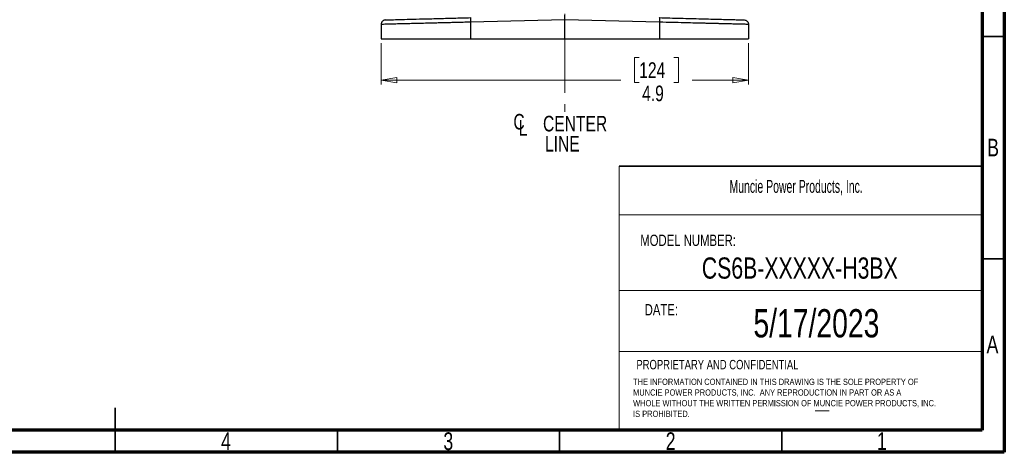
# Model space of a CAD drawing. Header units: inches. Extents: x 0.6 to 16.3, y 0.2 to 11.5.
# Tile 10 of 17: x 7.6 to 16.3, y 0.2 to 4. Entities that reach past the tile are written whole.
import ezdxf

# ---------------------------------------------------------------- set-up
doc = ezdxf.new("R2010")
doc.units = ezdxf.units.IN
doc.header["$MEASUREMENT"] = 0
doc.linetypes.add('CENTERX2', pattern=[0.8, 0.5, -0.1, 0.1, -0.1])
doc.styles.add('SLDTEXTSTYLE0', font='TXT', dxfattribs={"width": 0.75})
doc.styles.add('SLDTEXTSTYLE1', font='TXT', dxfattribs={"width": 0.605})
doc.dimstyles.new('SLDDIMSTYLE3', dxfattribs={"dimtxt": 0.137795, "dimasz": 0.14, "dimexe": 0, "dimexo": 0.0625, "dimgap": 0.034449, "dimtad": 0, "dimdec": 1, "dimlfac": 1.5, "dimrnd": 1e-09, "dimzin": 12, "dimdsep": 46, "dimtxsty": 'SLDTEXTSTYLE0', "dimblk1": 'CLOSED', "dimblk2": 'CLOSED', "dimsah": 1, "dimcen": 0.09, "dimadec": 0, "dimazin": 3, "dimtfac": 1, "dimtdec": 1, "dimtofl": 0, "dimtmove": 0, "dimatfit": 3, "dimldrblk": 'CLOSED', "dimfxl": 0, "dimfrac": 2, "dimtolj": 1, "dimtzin": 12, "dimarcsym": 0})

# ---------------------------------------------------------------- blocks, each defined once
blk = doc.blocks.new('SW_NOTE_0')
at = {"color": 0, "linetype": 'Continuous', "lineweight": 0, "char_height": 0.055, "attachment_point": 1, "style": 'SLDTEXTSTYLE0'}
for s, insert in [('THE INFORMATION CONTAINED IN THIS DRAWING IS THE SOLE PROPERTY OF', (0, 0.0709)), ('MUNCIE POWER PRODUCTS, INC.  ANY REPRODUCTION IN PART OR AS A', (0, -0.0235)), ('WHOLE WITHOUT THE WRITTEN PERMISSION OF MUNCIE POWER PRODUCTS, INC.', (0, -0.1178)), ('IS PROHIBITED.', (0, -0.2122))]:
    blk.add_mtext(s, dxfattribs=dict(at, insert=insert))
blk = doc.blocks.new('_Closed')
at = {"color": 0, "linetype": 'ByBlock', "lineweight": -2}
for p, q in [((-1, 0.166667), (0, 0)), ((-1, 0.166667), (-1, -0.166667)), ((0, 0), (-1, -0.166667)), ((0, 0), (-1, 0))]:
    blk.add_line(p, q, dxfattribs=at)
blk = doc.blocks.new('_D_11')
at = {"color": 7, "linetype": 'Continuous', "lineweight": 0}
for p, q in [((10.8212, 3.8162), (10.8212, 3.4515)), ((14.0745, 3.8162), (14.0745, 3.4515)), ((13.1061, 3.6893), (13.0641, 3.6893)), ((13.0641, 3.6893), (13.0641, 3.4706)), ((13.4116, 3.6893), (13.4536, 3.6893)), ((13.4536, 3.6893), (13.4536, 3.4706)), ((10.8212, 3.4909), (12.9433, 3.4909)), ((14.0745, 3.4909), (13.5744, 3.4909)), ((13.0641, 3.4706), (13.1061, 3.4706)), ((13.4536, 3.4706), (13.4116, 3.4706))]:
    blk.add_line(p, q, dxfattribs=at)
at = {"color": 7, "linetype": 'Continuous', "lineweight": 18, "xscale": 0.14, "yscale": 0.14, "rotation": 180.0000000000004}
blk.add_blockref('_Closed', (10.8212, 3.4909, 0.2998), dxfattribs=at)
at = {"color": 7, "linetype": 'Continuous', "lineweight": 18, "xscale": 0.14, "yscale": 0.14}
blk.add_blockref('_Closed', (14.0745, 3.4909, 0.2998), dxfattribs=at)
at = {"color": 7, "linetype": 'Continuous', "lineweight": 18, "char_height": 0.1378, "attachment_point": 1, "style": 'SLDTEXTSTYLE0'}
for s, insert in [('124', (13.1061, 3.6482)), ('4.9', (13.1316, 3.4421))]:
    blk.add_mtext(s, dxfattribs=dict(at, insert=insert))
blk = doc.blocks.new('SW_SYMBOL_MOD_CL')
at = {"color": 0, "linetype": 'Continuous', "lineweight": 0, "char_height": 30.8, "attachment_point": 5, "style": 'SLDTEXTSTYLE0'}
for s, insert in [('C', (15.7, 23.6)), ('L', (23.6, 11.8))]:
    blk.add_mtext(s, dxfattribs=dict(at, insert=insert))
blk = doc.blocks.new('SW_NOTE_0_2')
at = {"color": 0, "linetype": 'Continuous', "lineweight": 0, "xscale": 0.004470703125, "yscale": 0.004470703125, "zscale": 0.004470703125}
blk.add_blockref('SW_SYMBOL_MOD_CL', (0, 0.0191), dxfattribs=at)
at = {"color": 0, "linetype": 'Continuous', "lineweight": 0, "char_height": 0.1378, "attachment_point": 2, "style": 'SLDTEXTSTYLE0'}
for s, insert in [('CENTER', (0.5667, 0.1776)), ('LINE', (0.4541, -0.0005))]:
    blk.add_mtext(s, dxfattribs=dict(at, insert=insert))

msp = doc.modelspace()

# ---------------------------------------------------------------- linework, layer by layer
at = {"color": 7, "linetype": 'Continuous', "lineweight": 70}
for p, q in [((16.3386, 11.4961), (16.3386, 0.1969)), ((16.1417, 11.2992), (16.1417, 0.3937)), ((16.1417, 0.3937), (0.7874, 0.3937)), ((16.3386, 0.1969), (0.5906, 0.1969))]:
    msp.add_line(p, q, dxfattribs=at)
at = {"color": 7, "linetype": 'CENTERX2', "lineweight": 18}
msp.add_line((12.4478, 4.6771), (12.4478, 3.2099), dxfattribs=at)
at = {"color": 7, "linetype": 'Continuous', "lineweight": 25}
for p, q in [((12.4478, 4.0252), (11.6109, 4.0033)), ((13.2848, 4.0033), (12.4478, 4.0252)), ((12.4478, 3.8555), (12.4478, 4.0252)), ((10.8212, 3.9836), (10.8212, 3.8555)), ((11.6109, 4.0033), (11.6109, 3.8555)), ((13.2848, 4.0033), (13.2848, 3.8555)), ((14.0745, 3.9836), (14.0745, 3.8555)), ((10.8212, 3.8555), (11.6109, 3.8555)), ((11.6109, 3.8555), (12.4478, 3.8555)), ((12.4478, 3.8555), (13.2848, 3.8555)), ((13.2848, 3.8555), (14.0745, 3.8555))]:
    msp.add_line(p, q, dxfattribs=at)
at = {"color": 7, "linetype": 'Continuous', "lineweight": 35}
for p, q in [((16.1417, 3.878), (16.3386, 3.878)), ((12.9279, 2.7277), (16.1417, 2.7277)), ((16.1417, 1.9094), (16.3386, 1.9094)), ((8.4646, 0.1969), (8.4646, 0.5906)), ((8.4646, 0.3937), (8.4646, 0.1969)), ((10.4331, 0.3937), (10.4331, 0.1969)), ((12.4016, 0.3937), (12.4016, 0.1969)), ((14.3701, 0.3937), (14.3701, 0.1969))]:
    msp.add_line(p, q, dxfattribs=at)
at = {"color": 7, "linetype": 'Continuous', "lineweight": 18}
for p, q in [((12.9279, 2.7277), (12.9279, 0.3937)), ((12.9279, 2.2983), (16.1417, 2.2983)), ((12.9279, 1.629), (16.1417, 1.629)), ((12.9279, 1.0889), (16.1417, 1.0889)), ((14.6634, 0.5632), (14.7884, 0.5632))]:
    msp.add_line(p, q, dxfattribs=at)
at = {"color": 7, "linetype": 'Continuous', "lineweight": 25}
for points in [[(10.8601, 4.0236), (10.855, 4.0229), (10.8447, 4.0215), (10.8319, 4.0122), (10.8229, 3.9991), (10.8217, 3.9888), (10.8212, 3.9836)], [(11.6119, 4.0433), (11.6117, 4.0427), (11.6112, 4.0415), (11.6107, 4.0322), (11.6106, 4.019), (11.6108, 4.0086), (11.6109, 4.0033)], [(13.2837, 4.0433), (13.284, 4.0427), (13.2845, 4.0415), (13.285, 4.0322), (13.2851, 4.019), (13.2849, 4.0086), (13.2848, 4.0033)], [(14.0355, 4.0236), (14.0407, 4.0229), (14.051, 4.0215), (14.0638, 4.0122), (14.0728, 3.9991), (14.0739, 3.9888), (14.0745, 3.9836)]]:
    msp.add_open_spline(points, degree=3, dxfattribs=at)
for points, knots in [([(10.8601, 4.0236), (10.8629, 4.0237), (10.8684, 4.0238), (10.9125, 4.025), (10.9812, 4.0268), (11.0745, 4.0292), (11.1886, 4.0322), (11.3193, 4.0356), (11.462, 4.0394), (11.562, 4.042), (11.6119, 4.0433)], [0, 0, 0, 0, 0.12498, 0.249964, 0.374949, 0.499947, 0.624948, 0.749961, 0.874973, 1, 1, 1, 1]), ([(12.4478, 4.0252), (12.4478, 4.0305), (12.4478, 4.041), (12.4478, 4.054), (12.4478, 4.0613), (12.4478, 4.0647), (12.4478, 4.065), (12.4478, 4.0652)], [0, 0, 0, 0, 0.250714, 0.499136, 0.734643, 0.863714, 1, 1, 1, 1]), ([(13.2837, 4.0433), (13.315, 4.0425), (13.3783, 4.0408), (13.4725, 4.0384), (13.5661, 4.0359), (13.6568, 4.0335), (13.7422, 4.0313), (13.8194, 4.0293), (13.8865, 4.0275), (13.942, 4.0261), (13.9848, 4.0249), (14.0144, 4.0242), (14.0323, 4.0237), (14.0345, 4.0236), (14.0355, 4.0236)], [0, 0, 0, 0, 0.0780321, 0.1583142, 0.2407101, 0.326281, 0.4127917, 0.5000535, 0.5873012, 0.6738003, 0.7593637, 0.8417273, 0.9219894, 1, 1, 1, 1]), ([(11.6109, 4.0033), (11.5896, 4.0028), (11.5485, 4.0018), (11.4898, 4.0003), (11.4362, 3.999), (11.388, 3.9978), (11.3449, 3.9967), (11.2923, 3.9954), (11.2312, 3.9939), (11.1636, 3.9922), (11.1032, 3.9907), (11.0406, 3.9891), (10.9783, 3.9876), (10.9204, 3.9861), (10.8687, 3.9848), (10.8293, 3.9838), (10.8238, 3.9837), (10.8212, 3.9836)], [0, 0, 0, 0, 0.0506461, 0.0977114, 0.1411957, 0.1810986, 0.2174198, 0.2501591, 0.3168775, 0.3807979, 0.44192, 0.5002438, 0.5871203, 0.6725753, 0.7566096, 0.8798978, 1, 1, 1, 1]), ([(14.0745, 3.9836), (14.0718, 3.9837), (14.0664, 3.9838), (14.0295, 3.9848), (13.9869, 3.9858), (13.9472, 3.9868), (13.9003, 3.988), (13.8552, 3.9891), (13.8151, 3.9901), (13.7821, 3.9909), (13.7466, 3.9918), (13.7085, 3.9928), (13.6679, 3.9938), (13.6248, 3.9948), (13.5694, 3.9962), (13.4957, 3.9981), (13.3974, 4.0005), (13.3242, 4.0023), (13.2848, 4.0033)], [0, 0, 0, 0, 0.120113, 0.243403, 0.306312, 0.370018, 0.434521, 0.499823, 0.533929, 0.569023, 0.605105, 0.642174, 0.680232, 0.719276, 0.759309, 0.825921, 0.906154, 1, 1, 1, 1])]:
    msp.add_open_spline(points, degree=3, knots=knots, dxfattribs=at)

# ---------------------------------------------------------------- block references
at = {"color": 7, "linetype": 'Continuous', "lineweight": 0}
for name, p in [('SW_NOTE_0_2', (11.9716, 2.9968)), ('SW_NOTE_0', (13.0519, 0.7771))]:
    msp.add_blockref(name, p, dxfattribs=at)

# ---------------------------------------------------------------- texts
for s, insert, char_height, attachment_point, style in [('B', (16.239, 2.9716), 0.1562, 2, 'SLDTEXTSTYLE0'), ('Muncie Power Products, Inc.', (13.9054, 2.6076), 0.114583, 1, 'SLDTEXTSTYLE1'), ('MODEL NUMBER:', (13.1152, 2.1229), 0.1, 1, 'SLDTEXTSTYLE0'), ('CS6B-XXXXX-H3BX', (14.5277, 1.9212), 0.1875, 2, 'SLDTEXTSTYLE0'), ('DATE:', (13.1541, 1.5085), 0.1, 1, 'SLDTEXTSTYLE0'), ('5/17/2023', (14.6749, 1.4637), 0.25, 2, 'SLDTEXTSTYLE0'), ('A', (16.2338, 1.2295), 0.1562, 2, 'SLDTEXTSTYLE0'), ('PROPRIETARY AND CONFIDENTIAL', (13.0812, 1.0147), 0.083333, 1, 'SLDTEXTSTYLE0'), ('4', (9.4472, 0.3732), 0.1562, 2, 'SLDTEXTSTYLE0'), ('3', (11.4157, 0.3732), 0.1562, 2, 'SLDTEXTSTYLE0'), ('2', (13.3843, 0.3732), 0.1562, 2, 'SLDTEXTSTYLE0'), ('1', (15.2543, 0.3732), 0.1562, 2, 'SLDTEXTSTYLE0')]:
    msp.add_mtext(s, dxfattribs=dict(at, insert=insert, char_height=char_height, attachment_point=attachment_point, style=style))

# ---------------------------------------------------------------- dimensions: what is measured, and where the dimension line sits
at = {"color": 7, "linetype": 'Continuous', "lineweight": 18}
dim = msp.add_linear_dim(base=(14.0745, 3.4909), p1=(10.8212, 3.8555), p2=(14.0745, 3.8555), dimstyle='SLDDIMSTYLE3', dxfattribs=at)
dim.commit()
dim.dimension.update_dxf_attribs({"geometry": '_D_11', "text_midpoint": (13.2589, 3.4909), "dimtype": 160})

doc.saveas('drawing.dxf')
